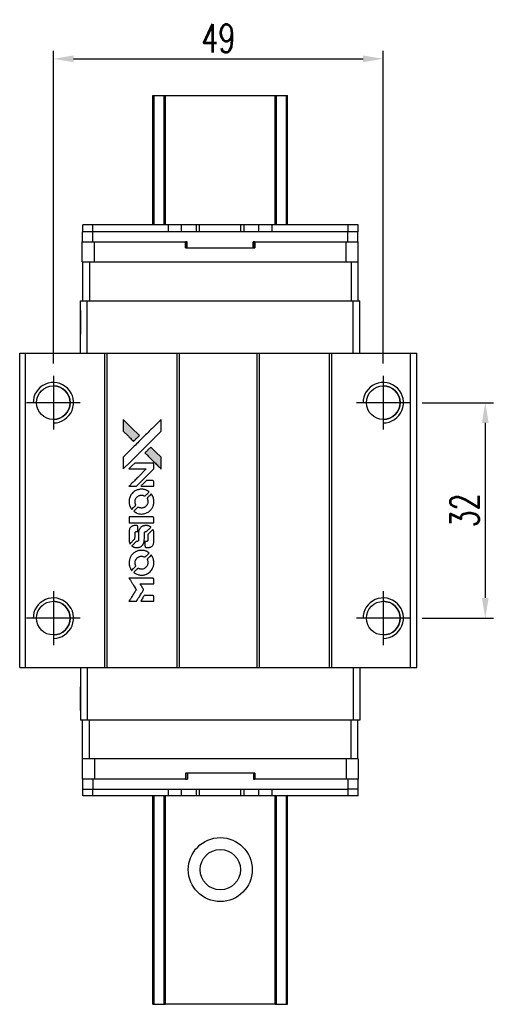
# Model space of a CAD drawing. Header units: millimetres. Extents: x -7 to 277, y -123 to 112.
# Tile 2 of 3: x 20 to 90, y -34 to 112. Entities that reach past the tile are written whole.
import ezdxf

# ---------------------------------------------------------------- set-up
doc = ezdxf.new("R2010")
doc.units = ezdxf.units.MM
doc.header["$LTSCALE"] = 0.15
doc.layers.get('0').update_dxf_attribs({"linetype": 'CONTINUOUS'})
doc.layers.get('Defpoints').update_dxf_attribs({"linetype": 'CONTINUOUS'})
doc.layers.add('DIM', color=4, linetype='CONTINUOUS')
doc.styles.add('DIM-7', font='SIMPLEX.shx', dxfattribs={"width": 0.7, "bigfont": 'chineset.shx'})
doc.dimstyles.new('CNS', dxfattribs={"dimtxt": 3.5, "dimasz": 2.5, "dimexe": 1, "dimexo": 1.5, "dimgap": 0.09, "dimtad": 0, "dimdsep": 46, "dimtxsty": 'DIM-7', "dimcen": 0.09, "dimclrd": 4, "dimclre": 4, "dimclrt": 4, "dimadec": 0, "dimazin": 0, "dimtfac": 1, "dimtix": 1, "dimtmove": 2, "dimatfit": 3, "dimfxl": 1, "dimtvp": 0.971429, "dimtolj": 1, "dimarcsym": 0})

# ---------------------------------------------------------------- blocks, each defined once
blk = doc.blocks.new('*D230')
at = {"layer": 'Defpoints', "color": 0}
for p in [(73.82, 105.93), (24.82, 58.86), (73.82, 58.86)]:
    blk.add_point(p, dxfattribs=at)
at = {"layer": 'DIM', "color": 7, "lineweight": -2}
for p, q in [((24.82, 60.66), (24.82, 107.13)), ((73.82, 60.66), (73.82, 107.13)), ((27.82, 105.93), (70.82, 105.93))]:
    blk.add_line(p, q, dxfattribs=at)
at = {"layer": 'DIM', "color": 7}
for points in [[(27.82, 106.43), (27.82, 105.43), (24.82, 105.93)], [(70.82, 106.43), (70.82, 105.43), (73.82, 105.93)]]:
    blk.add_solid(points, dxfattribs=at)
at = {"layer": 'DIM', "color": 7, "insert": (49.32, 108.99), "char_height": 4.2, "attachment_point": 5, "style": 'DIM-7'}
blk.add_mtext('\\A1;49', dxfattribs=at)
blk = doc.blocks.new('*D231')
at = {"layer": 'Defpoints', "color": 0}
for p in [(77.82, 54.86), (77.82, 22.86), (88.97, 22.86)]:
    blk.add_point(p, dxfattribs=at)
at = {"layer": 'DIM', "color": 7, "lineweight": -2}
for p, q in [((79.62, 54.86), (90.17, 54.86)), ((88.97, 51.86), (88.97, 25.86)), ((79.62, 22.86), (90.17, 22.86))]:
    blk.add_line(p, q, dxfattribs=at)
at = {"layer": 'DIM', "color": 7}
for points in [[(88.47, 51.86), (89.47, 51.86), (88.97, 54.86)], [(88.47, 25.86), (89.47, 25.86), (88.97, 22.86)]]:
    blk.add_solid(points, dxfattribs=at)
at = {"layer": 'DIM', "color": 7, "insert": (85.91, 38.86), "char_height": 4.2, "attachment_point": 5, "rotation": 90, "style": 'DIM-7'}
blk.add_mtext('\\A1;32', dxfattribs=at)
blk = doc.blocks.new('A$C08a82678')
at = {"linetype": 'Continuous'}
h = blk.add_hatch(color=256, dxfattribs=at)
h.dxf.hatch_style = 1
h.paths.add_polyline_path([(0, 27.01), (0, 26.14), (0, 25.26), (0.76, 24.51, 0.000288), (1.05, 24.22, 0.000479), (1.29, 23.98, 0.000013), (1.52, 23.76, 0.197177), (1.52, 23.76, 0.197497), (1.52, 23.76, 0.00004), (1.65, 23.89, 0.000834), (1.79, 24.03, 0.000506), (1.96, 24.19), (2.39, 24.63), (1.19, 25.82)])
h.paths.add_polyline_path([(4.09, 22.92), (3.65, 22.49, 0.000476), (3.49, 22.32, 0.000789), (3.35, 22.18, 0.000035), (3.22, 22.06, 0.19758), (3.22, 22.05, 0.198396), (3.22, 22.05, 0.000019), (3.39, 21.88, 0.000582), (3.58, 21.69, 0.000351), (3.81, 21.46, 0.000108), (4.77, 20.5, 0.000692), (5.26, 20.02, 0.000077), (5.59, 19.69, 0.197527), (5.6, 19.68, 0.410181), (5.61, 19.69, 0.000493), (5.61, 19.87, 0.002424), (5.61, 20.11, 0.000529), (5.61, 20.54), (5.61, 21.4), (4.85, 22.16)])
for points in [[(0.76, 24.51, 0.000288), (1.05, 24.22, 0.000479), (1.29, 23.98, 0.000013), (1.52, 23.76, 0.197177), (1.52, 23.76, 0.197497), (1.52, 23.76, 0.00004), (1.65, 23.89, 0.000836), (1.79, 24.03, 0.000505), (1.96, 24.19), (2.39, 24.63), (1.19, 25.82), (0, 27.01), (0, 26.14), (0, 25.26)], [(1.05, 20.71, -0.000056), (1.57, 21.23, -0.000021), (2.31, 21.96, -0.000021), (3.11, 22.76, -0.000025), (3.86, 23.51), (5.61, 25.26), (5.61, 26.13), (5.61, 27), (4.43, 25.83, 0.000274), (3.86, 25.27, 0.000123), (3.12, 24.52, 0.000121), (2.33, 23.74, 0.000165), (1.63, 23.03), (0, 21.41), (0, 20.54), (0, 19.66)], [(3.81, 21.46, 0.000108), (4.77, 20.5, 0.000692), (5.26, 20.02, 0.000077), (5.59, 19.69, 0.197527), (5.6, 19.68, 0.410182), (5.61, 19.69, 0.000493), (5.61, 19.87, 0.002424), (5.61, 20.11, 0.000529), (5.61, 20.54), (5.61, 21.4), (4.85, 22.16), (4.09, 22.92), (3.65, 22.49, 0.000476), (3.49, 22.32, 0.000789), (3.35, 22.18, 0.000035), (3.22, 22.06, 0.19758), (3.22, 22.05, 0.198396), (3.22, 22.05, 0.000019), (3.39, 21.88, 0.000582), (3.58, 21.69, 0.000351)], [(1.39, 17.08), (1.95, 17.08), (3.24, 18.38), (4.53, 19.67), (4.53, 20.03, 0.0008), (4.53, 20.26, 0.010795), (4.53, 20.35, 0.030495), (4.52, 20.39, 0.080372), (4.51, 20.43, 0.03816), (4.49, 20.46, 0.041799), (4.47, 20.48, 0.042486), (4.44, 20.5, 0.042078), (4.41, 20.52, 0.099276), (4.36, 20.53, 0.003302), (4.18, 20.53, 0.002586), (3.87, 20.54, 0.000204), (3.03, 20.53), (1.7, 20.53), (1.27, 20.1), (0.84, 19.67), (2.12, 19.67), (3.41, 19.66), (2.14, 18.4, 0.000253), (1.65, 17.91, 0.000412), (1.23, 17.49, 0.000041), (0.86, 17.12, 0.041338), (0.85, 17.11), (0.83, 17.08)], [(3.56, 17.08), (4.53, 17.08), (4.53, 17.45), (4.53, 17.81), (4.5, 17.85, 0.03146), (4.49, 17.87, 0.026444), (4.47, 17.89, 0.026444), (4.45, 17.91, 0.031457), (4.43, 17.92), (4.39, 17.94), (3.91, 17.95), (3.43, 17.95), (3.01, 17.52, 0.000745), (2.84, 17.36, 0.001228), (2.71, 17.22, 0.000087), (2.59, 17.09, 0.195134), (2.58, 17.09, 0.412117), (2.59, 17.09, 0.000048), (2.87, 17.08, 0.00109), (3.19, 17.08, 0.000653)], [(0.86, 14.61, 0.023681), (0.88, 14.46, 0.022402), (0.92, 14.3, 0.021929), (0.97, 14.15, 0.020503), (1.04, 14, 0.013745), (1.09, 13.92, 0.009767), (1.14, 13.82, 0.009658), (1.2, 13.74, 0.027804), (1.24, 13.68), (1.25, 13.66), (1.52, 13.93, 0.002053), (1.65, 14.06, 0.006738), (1.74, 14.15, 0.007826), (1.79, 14.21, 0.063909), (1.82, 14.24, 0.061532), (1.83, 14.29, 0.068674), (1.84, 14.34, 0.052072), (1.83, 14.4, 0.019648), (1.8, 14.48, -0.018366), (1.77, 14.58, -0.0288), (1.75, 14.66, -0.029061), (1.75, 14.75, -0.019155), (1.75, 14.85, -0.053809), (1.78, 15.07, -0.058833), (1.85, 15.26, -0.058566), (1.98, 15.44, -0.052525), (2.14, 15.59, -0.044733), (2.28, 15.67, -0.040573), (2.43, 15.73, -0.041123), (2.59, 15.77, -0.04951), (2.75, 15.77, -0.017369), (2.82, 15.77, -0.024255), (2.88, 15.76, -0.023787), (2.95, 15.74, -0.015798), (3.02, 15.71, 0.010631), (3.06, 15.69, 0.033653), (3.09, 15.68, 0.037806), (3.12, 15.68, 0.016307), (3.16, 15.68, 0.068179), (3.24, 15.69, 0.095747), (3.3, 15.72, 0.033418), (3.39, 15.8, 0.002133), (3.62, 16.03, 0.001452), (3.74, 16.16, 0.012393), (3.8, 16.22, 0.020479), (3.83, 16.26, 0.344362), (3.83, 16.27, 0.074287), (3.8, 16.3, 0.005454), (3.7, 16.36, 0.008391), (3.59, 16.43, 0.017097), (3.51, 16.47, 0.027375), (3.33, 16.55, 0.02835), (3.15, 16.6, 0.027723), (2.97, 16.64, 0.023913), (2.76, 16.65, 0.027047), (2.52, 16.64, 0.031685), (2.3, 16.61, 0.032425), (2.08, 16.55, 0.031013), (1.87, 16.46, 0.037914), (1.63, 16.32, 0.040153), (1.41, 16.14, 0.039834), (1.22, 15.92, 0.036173), (1.06, 15.67, 0.040752), (0.96, 15.43, 0.035885), (0.89, 15.16, 0.035491), (0.85, 14.89, 0.037615)], [(1.61, 13.32, 0.018008), (1.69, 13.27, 0.009842), (1.79, 13.21, 0.009807), (1.9, 13.15, 0.015716), (1.99, 13.11, 0.048467), (2.32, 13.01, 0.045841), (2.67, 12.97, 0.046006), (3.02, 12.99, 0.049638), (3.35, 13.08, 0.064819), (3.77, 13.31, 0.06695), (4.13, 13.63, 0.066691), (4.38, 14.04, 0.063505), (4.52, 14.51, 0.03135), (4.53, 14.63, 0.010439), (4.54, 14.81, 0.010391), (4.53, 14.99, 0.032408), (4.52, 15.1, 0.015696), (4.49, 15.24, 0.018095), (4.46, 15.37, 0.018551), (4.41, 15.5, 0.018352), (4.36, 15.62, 0.015568), (4.32, 15.7, 0.009832), (4.26, 15.79, 0.009795), (4.21, 15.87, 0.023727), (4.16, 15.93), (4.14, 15.96), (3.87, 15.69, 0.001528), (3.72, 15.54, 0.010022), (3.65, 15.47, 0.019586), (3.61, 15.42, 0.061865), (3.58, 15.38, 0.055054), (3.57, 15.32, 0.061607), (3.56, 15.27, 0.048725), (3.57, 15.2, 0.020221), (3.6, 15.11, -0.017722), (3.62, 15.02, -0.02685), (3.64, 14.93, -0.02759), (3.65, 14.85, -0.020233), (3.65, 14.76, -0.04793), (3.62, 14.58, -0.048386), (3.56, 14.41, -0.047866), (3.47, 14.26, -0.044964), (3.35, 14.12, -0.04333), (3.21, 14, -0.050921), (3.05, 13.92, -0.051473), (2.88, 13.87, -0.0459), (2.7, 13.85, -0.019014), (2.62, 13.86, -0.024114), (2.54, 13.87, -0.025081), (2.46, 13.88, -0.023892), (2.39, 13.91, 0.008624), (2.33, 13.93, 0.026486), (2.29, 13.94, 0.035074), (2.25, 13.95, 0.02756), (2.21, 13.95, 0.087163), (2.15, 13.94, 0.073291), (2.09, 13.9, 0.028074), (2.01, 13.83, 0.002594), (1.82, 13.64), (1.54, 13.37)], [(2.69, 11.68), (4.53, 11.68), (4.53, 12.04), (4.53, 12.4), (4.51, 12.44, 0.071429), (4.48, 12.48, 0.054799), (4.44, 12.51, 0.053585), (4.4, 12.53, 0.060698), (4.36, 12.54, 0.033975), (4.28, 12.55, 0.000112), (3.35, 12.55, 0.000726), (2.43, 12.55, 0.001084), (1.63, 12.54), (0.85, 12.54), (0.85, 12.11), (0.85, 11.67)], [(0.86, 8.98, 0.018538), (0.86, 8.93, 0.010695), (0.88, 8.86, 0.01068), (0.89, 8.8, 0.017678), (0.91, 8.74, 0.013849), (0.93, 8.68, 0.011814), (0.96, 8.61, 0.004513), (0.98, 8.56, 0.290035), (0.99, 8.55, 0.196418), (1, 8.55, 0.000124), (1.11, 8.66, 0.001477), (1.23, 8.78, 0.000898), (1.37, 8.92), (1.73, 9.28), (1.74, 9.74, -0.001471), (1.74, 10.09, -0.028714), (1.75, 10.2, -0.097073), (1.77, 10.26, -0.084199), (1.81, 10.31, -0.042698), (1.84, 10.33, -0.053912), (1.88, 10.35, -0.051004), (1.91, 10.36, -0.032967), (1.96, 10.36, 0.00807), (1.98, 10.36, 0.003023), (2.02, 10.36, 0.002994), (2.05, 10.36, 0.003629), (2.09, 10.37), (2.16, 10.37), (2.16, 10.72, 0.001618), (2.16, 10.89, 0.005206), (2.16, 11, 0.00535), (2.16, 11.08, 0.060675), (2.15, 11.11, 0.048484), (2.15, 11.13, 0.02389), (2.13, 11.15, 0.022812), (2.12, 11.17, 0.02462), (2.1, 11.19, 0.061781), (2.06, 11.22, 0.080179), (2.01, 11.24, 0.048561), (1.94, 11.25, 0.010021), (1.82, 11.25, 0.016602), (1.66, 11.25, 0.031409), (1.53, 11.23, 0.036474), (1.41, 11.2, 0.03439), (1.3, 11.15, 0.065928), (1.13, 11.03, 0.069066), (0.99, 10.87, 0.065697), (0.9, 10.67, 0.051559), (0.86, 10.44, 0.020904), (0.85, 10.32, 0.000451), (0.85, 9.71, 0.000419), (0.85, 9.1, 0.022759)], [(1.33, 8.18, 0.023289), (1.42, 8.12, 0.026845), (1.51, 8.08, 0.026047), (1.6, 8.04, 0.019751), (1.71, 8.01, 0.013249), (1.77, 8, 0.025169), (1.82, 7.99, 0.016532), (1.88, 7.99, 0.002937), (2, 7.99, 0.003317), (2.1, 7.99, 0.011808), (2.17, 7.99, 0.01777), (2.22, 8, 0.021476), (2.27, 8, 0.04325), (2.46, 8.06, 0.045753), (2.64, 8.16, 0.04649), (2.8, 8.28, 0.047672), (2.92, 8.43, 0.025315), (2.97, 8.49, 0.015208), (3.01, 8.57, 0.01512), (3.05, 8.65, 0.022488), (3.07, 8.73, 0.027857), (3.1, 8.84, 0.034138), (3.12, 8.95, 0.014286), (3.12, 9.12, 0.00124), (3.13, 9.55, -0.00103), (3.13, 9.82, -0.002552), (3.13, 10.01, -0.001594), (3.13, 10.16, -0.047676), (3.13, 10.2, -0.085307), (3.16, 10.26, -0.097789), (3.21, 10.31, -0.085947), (3.27, 10.34, -0.051339), (3.36, 10.36, 0.014634), (3.38, 10.36, 0.015028), (3.41, 10.37, 0.014927), (3.44, 10.37, 0.059415), (3.45, 10.38, 0.070595), (3.48, 10.4, 0.00028), (3.79, 10.7, 0.000111), (4.11, 11.02, 0.200239), (4.11, 11.03, 0.268906), (4.11, 11.04, 0.001866), (4.03, 11.08, 0.007532), (3.96, 11.12, 0.017818), (3.9, 11.15, 0.013256), (3.84, 11.17, 0.011636), (3.77, 11.2, 0.011528), (3.71, 11.22, 0.012303), (3.64, 11.23, 0.0423), (3.54, 11.25, 0.013657), (3.38, 11.25, 0.013857), (3.22, 11.24, 0.037428), (3.11, 11.23, 0.014927), (3.04, 11.21, 0.0122), (2.96, 11.19, 0.012518), (2.89, 11.16, 0.023062), (2.83, 11.14, 0.065961), (2.62, 11, 0.06055), (2.45, 10.8, 0.059676), (2.33, 10.57, 0.060497), (2.27, 10.32, 0.025683), (2.26, 10.26, 0.001528), (2.26, 10.1, 0.002124), (2.26, 9.89, 0.001173), (2.26, 9.64, -0.000809), (2.26, 9.2, -0.017164), (2.25, 9.07, -0.063931), (2.24, 9, -0.108429), (2.21, 8.95, -0.052941), (2.17, 8.92, -0.063675), (2.14, 8.9, -0.050562), (2.09, 8.89, -0.020337), (2.03, 8.88, 0.009897), (1.99, 8.88, 0.016482), (1.95, 8.88, 0.019019), (1.93, 8.87, 0.06043), (1.91, 8.86, 0.076267), (1.87, 8.84, 0.00054), (1.59, 8.55, 0.000307), (1.29, 8.25, 0.142594), (1.28, 8.23, 0.232419), (1.28, 8.22, 0.022995), (1.29, 8.21, 0.024627), (1.31, 8.19, 0.015407)], [(3.24, 8.13, 0.065483), (3.26, 8.09, 0.053271), (3.29, 8.05, 0.052018), (3.33, 8.02, 0.0556), (3.38, 7.99, 0.036839), (3.41, 7.99, 0.026922), (3.44, 7.98, 0.016905), (3.49, 7.98, 0.004317), (3.56, 7.98, 0.016369), (3.72, 7.99, 0.029936), (3.85, 8, 0.03418), (3.96, 8.03, 0.031327), (4.07, 8.08, 0.046935), (4.21, 8.16, 0.054053), (4.32, 8.26, 0.053701), (4.41, 8.39, 0.045364), (4.48, 8.54, 0.032479), (4.51, 8.67, 0.03386), (4.53, 8.8, 0.013578), (4.53, 9.01, 0.001155), (4.53, 9.55, 0.000413), (4.53, 10.01, 0.005008), (4.53, 10.19, 0.013199), (4.52, 10.29, 0.033956), (4.51, 10.36, 0.013909), (4.49, 10.44, 0.010864), (4.47, 10.52, 0.010938), (4.44, 10.59, 0.028702), (4.42, 10.64), (4.4, 10.68), (4.02, 10.31), (3.65, 9.94), (3.65, 9.5, -0.001504), (3.65, 9.32, -0.00328), (3.65, 9.17, -0.001901), (3.64, 9.06, -0.061333), (3.64, 9.04, -0.063621), (3.62, 9, -0.048633), (3.6, 8.96, -0.046769), (3.56, 8.93, -0.047961), (3.53, 8.91, -0.02678), (3.49, 8.89, -0.050957), (3.46, 8.88, -0.029398), (3.43, 8.88, -0.00401), (3.35, 8.88), (3.22, 8.87), (3.22, 8.52, 0.001061), (3.22, 8.32, 0.009147), (3.22, 8.22, 0.020721), (3.23, 8.17, 0.051619)], [(0.86, 5.54, 0.024131), (0.88, 5.38, 0.022344), (0.92, 5.22, 0.021883), (0.98, 5.07, 0.020884), (1.05, 4.91, 0.010669), (1.09, 4.82, 0.010389), (1.14, 4.74, 0.010913), (1.19, 4.66, 0.022227), (1.24, 4.6), (1.25, 4.58), (1.53, 4.86, 0.002452), (1.63, 4.97, 0.003628), (1.73, 5.06, 0.001662), (1.8, 5.15, 0.070159), (1.82, 5.17, 0.047671), (1.82, 5.18, 0.018624), (1.83, 5.21, 0.017921), (1.83, 5.23, 0.018804), (1.84, 5.26, 0.018255), (1.84, 5.29, 0.041312), (1.83, 5.32, 0.037164), (1.83, 5.35, 0.012342), (1.81, 5.38, -0.015101), (1.78, 5.48, -0.035998), (1.76, 5.55, -0.033244), (1.75, 5.63, -0.011249), (1.75, 5.74, -0.004059), (1.75, 5.83, -0.019693), (1.75, 5.88, -0.027943), (1.76, 5.92, -0.014411), (1.77, 5.98, -0.033089), (1.81, 6.1, -0.033887), (1.87, 6.22, -0.034021), (1.95, 6.33, -0.033942), (2.03, 6.42, -0.02816), (2.13, 6.51, -0.035032), (2.24, 6.58, -0.035269), (2.35, 6.63, -0.029196), (2.47, 6.67, -0.037862), (2.61, 6.7, -0.043657), (2.75, 6.7, -0.043064), (2.89, 6.68, -0.035184), (3.03, 6.63, 0.033699), (3.1, 6.61, 0.052815), (3.16, 6.6, 0.059167), (3.22, 6.6, 0.058972), (3.27, 6.62, 0.059208), (3.31, 6.65, 0.021125), (3.36, 6.69, 0.008691), (3.45, 6.78, 0.000851), (3.65, 6.98, 0.001873), (3.76, 7.09, 0.013884), (3.8, 7.14, 0.022355), (3.83, 7.18, 0.341453), (3.83, 7.19, 0.073011), (3.8, 7.22, 0.004587), (3.7, 7.28, 0.00748), (3.6, 7.34, 0.016837), (3.52, 7.38, 0.028606), (3.33, 7.47, 0.031352), (3.14, 7.53, 0.031004), (2.93, 7.56, 0.0268), (2.72, 7.57, 0.026698), (2.49, 7.56, 0.03002), (2.27, 7.53, 0.030357), (2.06, 7.46, 0.028554), (1.86, 7.38, 0.062944), (1.48, 7.12, 0.062206), (1.17, 6.78, 0.062448), (0.96, 6.38, 0.064355), (0.86, 5.94, 0.017377), (0.85, 5.85, 0.008369), (0.85, 5.74, 0.008367), (0.85, 5.63, 0.01757)], [(1.61, 4.24, 0.064158), (2.03, 4.02, 0.06356), (2.51, 3.9, 0.064004), (2.99, 3.91, 0.066747), (3.44, 4.04, 0.04321), (3.73, 4.2, 0.044737), (3.98, 4.4, 0.044901), (4.19, 4.64, 0.044184), (4.36, 4.92, 0.026293), (4.44, 5.13, 0.033344), (4.5, 5.33, 0.033227), (4.53, 5.54, 0.025815), (4.54, 5.77, 0.023119), (4.52, 5.99, 0.031044), (4.49, 6.19, 0.031337), (4.43, 6.38, 0.024258), (4.34, 6.58, 0.015622), (4.3, 6.65, 0.008495), (4.25, 6.73, 0.008415), (4.2, 6.81, 0.020814), (4.16, 6.86), (4.14, 6.89), (3.87, 6.62, 0.002843), (3.68, 6.42, 0.033917), (3.6, 6.34, 0.087906), (3.57, 6.28, 0.073302), (3.56, 6.21, 0.022047), (3.56, 6.17, 0.026465), (3.57, 6.14, 0.022233), (3.58, 6.1, 0.009985), (3.59, 6.06, -0.039011), (3.64, 5.89, -0.044398), (3.65, 5.72, -0.045096), (3.63, 5.55, -0.04265), (3.59, 5.39, -0.071154), (3.46, 5.16, -0.068827), (3.27, 4.97, -0.068713), (3.04, 4.84, -0.070507), (2.78, 4.78, -0.028605), (2.68, 4.78, -0.031418), (2.57, 4.79, -0.031044), (2.46, 4.81, -0.02668), (2.36, 4.84, 0.038913), (2.29, 4.86, 0.043732), (2.23, 4.87, 0.047754), (2.17, 4.87, 0.075756), (2.13, 4.85, 0.07294), (2.1, 4.84, 0.003456), (2.03, 4.77, 0.005023), (1.94, 4.68, 0.002422), (1.82, 4.57, 0.000819), (1.71, 4.46, 0.001349), (1.63, 4.38, 0.0001), (1.55, 4.3, 0.205335), (1.55, 4.29, 0.219821), (1.55, 4.29, 0.002494), (1.56, 4.28, 0.007089), (1.58, 4.26, 0.004494)], [(1.4, 0), (1.95, 0), (2.05, 0.15, -0.000297), (2.1, 0.25, -0.000037), (2.23, 0.45, -0.000043), (2.38, 0.69, -0.000036), (2.54, 0.95, 0.000044), (2.69, 1.2, 0.000063), (2.83, 1.42, 0.000035), (2.94, 1.61, 0.0009), (2.98, 1.67), (3.02, 1.74), (2.96, 1.84, 0.001175), (2.93, 1.89, 0.000208), (2.86, 2, 0.000225), (2.78, 2.12, 0.000203), (2.7, 2.25, -0.000711), (2.63, 2.37, -0.001119), (2.56, 2.48, -0.000263), (2.51, 2.57, -0.04589), (2.5, 2.58, -0.519312), (2.51, 2.59, -0.001914), (2.66, 2.59, -0.003124), (2.9, 2.59, -0.000285), (3.51, 2.59), (4.53, 2.59), (4.53, 2.95, 0.001727), (4.53, 3.2, 0.025279), (4.53, 3.29, 0.073886), (4.51, 3.34, 0.07426), (4.48, 3.39, 0.03264), (4.47, 3.4, 0.01784), (4.46, 3.41, 0.017712), (4.44, 3.43, 0.026854), (4.43, 3.44), (4.39, 3.46), (2.62, 3.46), (0.84, 3.46), (0.85, 3.44, -0.004595), (0.86, 3.43, -0.00016), (0.89, 3.37, -0.000298), (0.93, 3.31, -0.000208), (0.98, 3.24, 0.000986), (1.11, 3.02, 0.00025), (1.33, 2.68, 0.000268), (1.55, 2.32, 0.000436), (1.75, 2.01, -0.002932), (1.81, 1.9, -0.004718), (1.87, 1.82, -0.001113), (1.91, 1.74, -0.227179), (1.91, 1.73, -0.045982), (1.91, 1.72, -0.000145), (1.84, 1.62, -0.000825), (1.77, 1.5, -0.000517), (1.69, 1.36, 0.000056), (1.4, 0.89, 0.000289), (1.23, 0.63, 0.000481), (1.11, 0.44, 0.000418), (0.99, 0.24), (0.84, 0)], [(3.55, 0), (4.53, 0), (4.53, 0.36, 0.000842), (4.53, 0.58, 0.010591), (4.53, 0.67, 0.028995), (4.53, 0.72, 0.069543), (4.51, 0.75, 0.051063), (4.5, 0.78, 0.039932), (4.47, 0.81, 0.039414), (4.44, 0.84, 0.045845), (4.4, 0.86, 0.094811), (4.37, 0.87, 0.007124), (4.27, 0.87, 0.004713), (4.11, 0.87, 0.000534), (3.74, 0.87), (3.1, 0.87), (3.05, 0.78, 0.000828), (2.89, 0.52, 0.000879), (2.73, 0.26, 0.000048), (2.58, 0.01, 0.137596), (2.58, 0, 0.413028), (2.58, 0, 0.000016), (2.86, 0, 0.000623), (3.18, 0, 0.000374)]]:
    blk.add_lwpolyline(points, format="xyb", close=True)

msp = doc.modelspace()

# ---------------------------------------------------------------- linework, layer by layer
at = {"color": 7, "linetype": 'Continuous', "lineweight": 25}
for p, q in [((39.616, 81.256), (39.616, 100.506)), ((39.616, 81.256), (39.616, 100.506)), ((39.616, 81.256), (39.616, 100.506)), ((39.616, 100.506), (39.616, 81.256)), ((39.783, 81.256), (39.783, 100.506)), ((41.262, 81.256), (41.262, 100.506)), ((41.46, 100.506), (57.772, 100.506)), ((41.46, 81.256), (41.46, 100.506)), ((57.772, 81.256), (57.772, 100.506)), ((57.97, 81.256), (57.97, 100.506)), ((59.45, 81.256), (59.45, 100.506)), ((59.616, 81.256), (59.616, 100.506)), ((29.196, 80.256), (29.196, 81.256)), ((30.696, 81.256), (29.196, 81.256)), ((29.196, 80.256), (29.196, 81.256)), ((29.196, 81.256), (29.196, 81.256)), ((30.696, 80.256), (30.696, 81.256)), ((41.926, 81.256), (30.696, 81.256)), ((41.926, 80.256), (41.926, 81.256)), ((43.876, 81.256), (41.926, 81.256)), ((43.876, 80.256), (43.876, 81.256)), ((46.094, 81.256), (43.876, 81.256)), ((46.094, 80.256), (46.094, 81.256)), ((46.552, 81.256), (46.094, 81.256)), ((46.552, 80.256), (46.552, 81.256)), ((52.681, 81.256), (46.552, 81.256)), ((52.681, 80.256), (52.681, 81.256)), ((53.138, 81.256), (52.681, 81.256)), ((53.138, 80.256), (53.138, 81.256)), ((55.356, 81.256), (53.138, 81.256)), ((55.356, 80.256), (55.356, 81.256)), ((57.306, 81.256), (55.356, 81.256)), ((57.306, 80.256), (57.306, 81.256)), ((57.306, 80.256), (57.306, 81.256)), ((68.596, 81.256), (57.306, 81.256)), ((68.596, 80.256), (68.596, 81.256)), ((70.096, 81.256), (68.596, 81.256)), ((70.096, 80.256), (70.096, 81.256)), ((29.166, 78.756), (29.166, 80.256)), ((30.666, 80.256), (29.166, 80.256)), ((29.166, 78.756), (29.166, 80.256)), ((29.166, 80.256), (29.166, 80.256)), ((30.666, 78.756), (30.666, 80.256)), ((68.566, 80.256), (30.666, 80.256)), ((68.566, 78.756), (68.566, 80.256)), ((68.591, 80.256), (68.566, 80.256)), ((68.596, 80.256), (68.591, 80.256)), ((70.096, 80.256), (68.596, 80.256)), ((70.066, 78.756), (70.066, 80.256)), ((29.116, 75.756), (29.116, 78.756)), ((29.116, 78.756), (30.916, 78.756)), ((29.116, 77.856), (29.116, 78.756)), ((29.116, 75.756), (29.116, 78.756)), ((29.116, 77.856), (29.116, 78.756)), ((29.116, 78.756), (29.116, 78.756)), ((29.116, 78.756), (29.116, 78.756)), ((29.116, 78.756), (29.116, 78.756)), ((29.116, 77.856), (29.116, 77.856)), ((30.916, 75.756), (30.916, 78.756)), ((30.916, 78.756), (44.473, 78.756)), ((44.473, 77.856), (44.473, 78.756)), ((44.693, 78.756), (44.473, 78.756)), ((44.473, 77.856), (54.759, 77.856)), ((44.654, 77.856), (44.654, 78.756)), ((44.693, 77.856), (44.693, 78.756)), ((44.693, 77.856), (44.693, 78.756)), ((44.693, 78.756), (44.693, 78.756)), ((54.759, 78.756), (54.479, 78.756)), ((54.479, 77.856), (54.479, 78.756)), ((54.543, 77.856), (54.543, 78.756)), ((54.759, 77.856), (54.759, 78.756)), ((54.759, 78.756), (68.316, 78.756)), ((54.759, 78.756), (54.759, 77.856)), ((54.759, 78.756), (54.759, 78.756)), ((54.759, 77.856), (54.759, 78.756)), ((54.759, 78.756), (54.759, 77.856)), ((54.759, 77.856), (54.759, 77.856)), ((68.316, 75.756), (68.316, 78.756)), ((68.316, 78.756), (70.116, 78.756)), ((70.116, 75.756), (70.116, 78.756)), ((29.116, 75.756), (29.166, 75.756)), ((29.116, 75.756), (29.116, 75.756)), ((29.166, 75.756), (29.166, 70.006)), ((29.166, 75.756), (30.166, 75.756)), ((29.166, 75.756), (29.166, 70.006)), ((30.166, 75.756), (30.166, 70.006)), ((30.166, 75.756), (30.658, 75.756)), ((30.658, 75.756), (30.916, 75.756)), ((30.916, 75.756), (68.316, 75.756)), ((68.316, 75.756), (68.574, 75.756)), ((68.574, 75.756), (69.061, 75.756)), ((69.061, 75.756), (69.061, 70.006)), ((69.061, 75.756), (70.061, 75.756)), ((70.061, 75.756), (70.116, 75.756)), ((70.061, 75.756), (70.061, 70.006)), ((28.866, 62.206), (28.866, 70.006)), ((28.866, 70.006), (29.866, 70.006)), ((28.866, 62.206), (28.866, 70.006)), ((28.866, 70.006), (28.866, 70.006)), ((29.866, 62.206), (29.866, 70.006)), ((29.866, 70.006), (69.366, 70.006)), ((69.366, 62.206), (69.366, 70.006)), ((69.366, 70.006), (70.366, 70.006)), ((70.366, 62.206), (70.366, 70.006)), ((19.822, 15.506), (19.822, 62.206)), ((19.822, 62.206), (20.672, 62.206)), ((19.822, 15.506), (19.822, 62.206)), ((19.822, 62.206), (19.822, 62.206)), ((20.672, 15.506), (20.672, 62.206)), ((20.672, 62.206), (32.472, 62.206)), ((32.472, 15.506), (32.472, 62.206)), ((32.472, 62.206), (32.822, 62.206)), ((32.822, 15.506), (32.822, 62.206)), ((32.822, 62.206), (43.222, 62.206)), ((43.222, 15.506), (43.222, 62.206)), ((43.222, 62.206), (43.572, 62.206)), ((43.572, 15.506), (43.572, 62.206)), ((43.572, 62.206), (55.072, 62.206)), ((55.072, 15.506), (55.072, 62.206)), ((55.072, 62.206), (55.422, 62.206)), ((55.422, 15.506), (55.422, 62.206)), ((55.422, 62.206), (65.822, 62.206)), ((65.822, 15.506), (65.822, 62.206)), ((65.822, 62.206), (66.172, 62.206)), ((66.172, 15.506), (66.172, 62.206)), ((66.172, 62.206), (77.872, 62.206)), ((77.872, 15.506), (77.872, 62.206)), ((77.872, 62.206), (78.823, 62.206)), ((78.823, 15.506), (78.823, 62.206)), ((19.822, 15.506), (20.672, 15.506)), ((19.822, 15.506), (19.822, 15.506)), ((19.822, 15.506), (19.822, 15.506)), ((20.672, 15.506), (32.472, 15.506)), ((28.866, 15.506), (28.866, 7.706)), ((28.866, 15.506), (28.866, 7.706)), ((29.866, 15.506), (29.866, 7.706)), ((32.472, 15.506), (32.822, 15.506)), ((32.822, 15.506), (43.222, 15.506)), ((43.222, 15.506), (43.572, 15.506)), ((43.572, 15.506), (55.072, 15.506)), ((55.072, 15.506), (55.422, 15.506)), ((55.422, 15.506), (65.822, 15.506)), ((65.822, 15.506), (66.172, 15.506)), ((66.172, 15.506), (77.872, 15.506)), ((69.366, 15.506), (69.366, 7.706)), ((70.366, 15.506), (70.366, 7.706)), ((77.872, 15.506), (78.823, 15.506)), ((29.866, 7.706), (28.866, 7.706)), ((28.866, 7.706), (28.866, 7.706)), ((29.166, 1.956), (29.166, 7.706)), ((29.166, 1.956), (29.166, 7.706)), ((69.366, 7.706), (29.866, 7.706)), ((30.166, 1.956), (30.166, 7.706)), ((69.061, 1.956), (69.061, 7.706)), ((70.366, 7.706), (69.366, 7.706)), ((70.061, 1.956), (70.061, 7.706)), ((29.116, 1.956), (29.116, -1.044)), ((29.166, 1.956), (29.116, 1.956)), ((29.116, 1.956), (29.116, -1.044)), ((29.116, 1.956), (29.116, 1.956)), ((30.166, 1.956), (29.166, 1.956)), ((30.658, 1.956), (30.166, 1.956)), ((30.916, 1.956), (30.658, 1.956)), ((30.916, 1.956), (30.916, -1.044)), ((68.316, 1.956), (30.916, 1.956)), ((68.316, 1.956), (68.316, -1.044)), ((68.574, 1.956), (68.316, 1.956)), ((69.061, 1.956), (68.574, 1.956)), ((70.061, 1.956), (69.061, 1.956)), ((70.116, 1.956), (70.061, 1.956)), ((70.116, 1.956), (70.116, -1.044)), ((29.116, -0.144), (29.116, -1.044)), ((29.116, -0.144), (29.116, -1.044)), ((29.116, -0.144), (29.116, -0.144)), ((30.916, -1.044), (29.116, -1.044)), ((29.116, -1.044), (29.116, -1.044)), ((29.116, -1.044), (29.116, -1.044)), ((29.116, -1.044), (29.116, -1.044)), ((29.166, -1.044), (29.166, -2.544)), ((29.166, -1.044), (29.166, -2.544)), ((30.666, -1.044), (30.666, -2.544)), ((44.473, -1.044), (30.916, -1.044)), ((44.473, -0.144), (44.473, -1.044)), ((54.759, -0.144), (44.473, -0.144)), ((44.473, -1.044), (44.753, -1.044)), ((44.689, -0.144), (44.689, -1.044)), ((44.753, -0.144), (44.753, -1.044)), ((44.753, -0.144), (44.753, -1.044)), ((44.753, -1.044), (44.753, -1.044)), ((54.539, -0.144), (54.539, -1.044)), ((54.539, -1.044), (54.759, -1.044)), ((54.578, -0.144), (54.578, -1.044)), ((54.759, -0.144), (54.759, -1.044)), ((54.759, -0.144), (54.759, -1.044)), ((54.759, -0.144), (54.759, -0.144)), ((54.759, -1.044), (54.759, -0.144)), ((54.759, -1.044), (54.759, -0.144)), ((68.316, -1.044), (54.759, -1.044)), ((54.759, -1.044), (54.759, -1.044)), ((70.116, -1.044), (68.316, -1.044)), ((68.566, -1.044), (68.566, -2.544)), ((70.066, -1.044), (70.066, -2.544)), ((29.166, -2.544), (30.666, -2.544)), ((29.166, -2.544), (29.166, -2.544)), ((29.196, -3.544), (29.196, -2.544)), ((29.196, -3.544), (29.196, -2.544)), ((30.666, -2.544), (68.566, -2.544)), ((30.696, -3.544), (30.696, -2.544)), ((41.926, -3.544), (41.926, -2.544)), ((43.876, -3.544), (43.876, -2.544)), ((46.094, -3.544), (46.094, -2.544)), ((46.552, -3.544), (46.552, -2.544)), ((52.681, -3.544), (52.681, -2.544)), ((53.138, -3.544), (53.138, -2.544)), ((55.356, -3.544), (55.356, -2.544)), ((57.306, -3.544), (57.306, -2.544)), ((57.306, -3.544), (57.306, -2.544)), ((68.566, -2.544), (68.591, -2.544)), ((68.596, -2.544), (68.591, -2.544)), ((68.596, -3.544), (68.596, -2.544)), ((70.096, -2.544), (68.596, -2.544)), ((70.096, -3.544), (70.096, -2.544)), ((30.696, -3.544), (29.196, -3.544)), ((29.196, -3.544), (29.196, -3.544)), ((41.926, -3.544), (30.696, -3.544)), ((39.616, -34.494), (39.616, -3.544)), ((39.616, -34.494), (39.616, -3.544)), ((39.616, -34.494), (39.616, -3.544)), ((39.616, -3.544), (39.616, -34.494)), ((39.783, -34.494), (39.783, -3.544)), ((41.262, -34.494), (41.262, -3.544)), ((41.46, -34.494), (41.46, -3.544)), ((43.876, -3.544), (41.926, -3.544)), ((46.094, -3.544), (43.876, -3.544)), ((46.552, -3.544), (46.094, -3.544)), ((52.681, -3.544), (46.552, -3.544)), ((53.138, -3.544), (52.681, -3.544)), ((55.356, -3.544), (53.138, -3.544)), ((57.306, -3.544), (55.356, -3.544)), ((57.306, -3.544), (57.306, -3.544)), ((68.596, -3.544), (57.306, -3.544)), ((57.772, -34.494), (57.772, -3.544)), ((57.97, -34.494), (57.97, -3.544)), ((59.45, -34.494), (59.45, -3.544)), ((59.616, -34.494), (59.616, -3.544)), ((70.096, -3.544), (68.596, -3.544)), ((57.772, -34.494), (41.46, -34.494))]:
    msp.add_line(p, q, dxfattribs=at)
for p, q in [((24.822, 58.856), (24.822, 50.856)), ((73.822, 58.856), (73.822, 50.856)), ((28.822, 54.856), (20.822, 54.856)), ((77.822, 54.856), (69.822, 54.856)), ((24.822, 26.856), (24.822, 18.856)), ((73.822, 26.856), (73.822, 18.856)), ((28.822, 22.856), (20.822, 22.856)), ((77.822, 22.856), (69.822, 22.856))]:
    msp.add_line(p, q)
at = {"color": 7, "linetype": 'Continuous', "lineweight": 25, "flags": 128}
for points in [[(28.866, 65.031), (28.866, 65.096), (28.866, 65.289), (28.866, 65.594), (28.866, 65.989), (28.866, 66.445), (28.866, 66.927), (28.866, 67.4), (28.866, 67.829), (28.866, 68.183), (28.866, 68.434), (28.866, 68.564), (28.866, 68.564), (28.866, 68.434), (28.866, 68.183), (28.866, 67.829), (28.866, 67.4), (28.866, 66.927), (28.866, 66.445), (28.866, 65.989), (28.866, 65.594), (28.866, 65.289), (28.866, 65.096), (28.866, 65.031)], [(28.866, 12.681), (28.866, 12.615), (28.866, 12.422), (28.866, 12.117), (28.866, 11.722), (28.866, 11.267), (28.866, 10.785), (28.866, 10.311), (28.866, 9.882), (28.866, 9.529), (28.866, 9.278), (28.866, 9.147), (28.866, 9.147), (28.866, 9.278), (28.866, 9.529), (28.866, 9.882), (28.866, 10.311), (28.866, 10.785), (28.866, 11.267), (28.866, 11.722), (28.866, 12.117), (28.866, 12.422), (28.866, 12.615), (28.866, 12.681)]]:
    msp.add_lwpolyline(points, dxfattribs=at)
at = {"color": 7, "linetype": 'Continuous', "lineweight": 25}
for centre, radius in [((24.822, 54.856), 2.5), ((73.822, 54.856), 2.5), ((24.822, 22.856), 2.5), ((73.822, 22.856), 2.5), ((49.616, -14.494), 4.75), ((49.616, -14.494), 3)]:
    msp.add_circle(centre, radius, dxfattribs=at)
for centre in [(24.822, 54.856), (73.822, 54.856), (24.822, 22.856), (73.822, 22.856)]:
    msp.add_arc(centre, 3, 270, 180.94809)
for centre in [(24.822, 54.856), (73.822, 54.856), (24.822, 22.856), (73.822, 22.856)]:
    msp.add_arc(centre, 2.5, 270, 90, dxfattribs=at)
for points, knots in [([(39.616, 100.506), (39.616, 100.506), (39.632, 100.506), (39.695, 100.506), (39.74, 100.506), (39.783, 100.506)], [0, 0, 0, 0, 0.5, 0.5, 1, 1, 1, 1]), ([(39.783, 100.506), (39.956, 100.506), (40.135, 100.506), (40.473, 100.506), (40.632, 100.506), (40.905, 100.506), (41.018, 100.506), (41.184, 100.506), (41.237, 100.506), (41.262, 100.506)], [0, 0, 0, 0, 0.25, 0.25, 0.5, 0.5, 0.75, 0.75, 1, 1, 1, 1]), ([(41.262, 100.506), (41.269, 100.506), (41.292, 100.506), (41.367, 100.506), (41.417, 100.506), (41.46, 100.506)], [0, 0, 0, 0, 0.5, 0.5, 1, 1, 1, 1]), ([(57.772, 100.506), (57.816, 100.506), (57.865, 100.506), (57.94, 100.506), (57.964, 100.506), (57.97, 100.506)], [0, 0, 0, 0, 0.5, 0.5, 1, 1, 1, 1]), ([(57.97, 100.506), (57.996, 100.506), (58.049, 100.506), (58.215, 100.506), (58.328, 100.506), (58.6, 100.506), (58.76, 100.506), (59.098, 100.506), (59.276, 100.506), (59.45, 100.506)], [0, 0, 0, 0, 0.25, 0.25, 0.5, 0.5, 0.75, 0.75, 1, 1, 1, 1]), ([(59.45, 100.506), (59.492, 100.506), (59.538, 100.506), (59.6, 100.506), (59.616, 100.506), (59.616, 100.506)], [0, 0, 0, 0, 0.5, 0.5, 1, 1, 1, 1]), ([(39.616, -34.494), (39.616, -34.494), (39.632, -34.494), (39.695, -34.494), (39.74, -34.494), (39.783, -34.494)], [0, 0, 0, 0, 0.5, 0.5, 1, 1, 1, 1]), ([(39.783, -34.494), (39.956, -34.494), (40.135, -34.494), (40.473, -34.494), (40.632, -34.494), (40.905, -34.494), (41.018, -34.494), (41.184, -34.494), (41.237, -34.494), (41.262, -34.494)], [0, 0, 0, 0, 0.25, 0.25, 0.5, 0.5, 0.75, 0.75, 1, 1, 1, 1]), ([(41.262, -34.494), (41.269, -34.494), (41.292, -34.494), (41.367, -34.494), (41.417, -34.494), (41.46, -34.494)], [0, 0, 0, 0, 0.5, 0.5, 1, 1, 1, 1]), ([(57.772, -34.494), (57.816, -34.494), (57.865, -34.494), (57.94, -34.494), (57.964, -34.494), (57.97, -34.494)], [0, 0, 0, 0, 0.5, 0.5, 1, 1, 1, 1]), ([(57.97, -34.494), (57.996, -34.494), (58.049, -34.494), (58.215, -34.494), (58.328, -34.494), (58.6, -34.494), (58.76, -34.494), (59.098, -34.494), (59.276, -34.494), (59.45, -34.494)], [0, 0, 0, 0, 0.25, 0.25, 0.5, 0.5, 0.75, 0.75, 1, 1, 1, 1]), ([(59.45, -34.494), (59.492, -34.494), (59.538, -34.494), (59.6, -34.494), (59.616, -34.494), (59.616, -34.494)], [0, 0, 0, 0, 0.5, 0.5, 1, 1, 1, 1])]:
    msp.add_open_spline(points, degree=3, knots=knots, dxfattribs=at)

# ---------------------------------------------------------------- block references
msp.add_blockref('A$C08a82678', (35.212, 25.356))

# ---------------------------------------------------------------- dimensions: what is measured, and where the dimension line sits
at = {"layer": 'DIM', "color": 0}
dim = msp.add_linear_dim(base=(73.822, 105.925), p1=(24.822, 58.856), p2=(73.822, 58.856), dimstyle='CNS', override={"dimscale": 1.2, "dimgap": 0.8, "dimtad": 1, "dimclrd": 7, "dimclre": 7, "dimclrt": 7, "dimtmove": 1}, dxfattribs=at)
dim.commit()
dim.dimension.update_dxf_attribs({"geometry": '*D230', "text_midpoint": (49.322, 108.985)})
dim = msp.add_linear_dim(base=(88.966, 22.856), p1=(77.822, 54.856), p2=(77.822, 22.856), angle=90, dimstyle='CNS', override={"dimscale": 1.2, "dimgap": 0.8, "dimtad": 1, "dimclrd": 7, "dimclre": 7, "dimclrt": 7, "dimtmove": 1}, dxfattribs=at)
dim.commit()
dim.dimension.update_dxf_attribs({"geometry": '*D231', "text_midpoint": (85.906, 38.856)})

doc.saveas('drawing.dxf')
